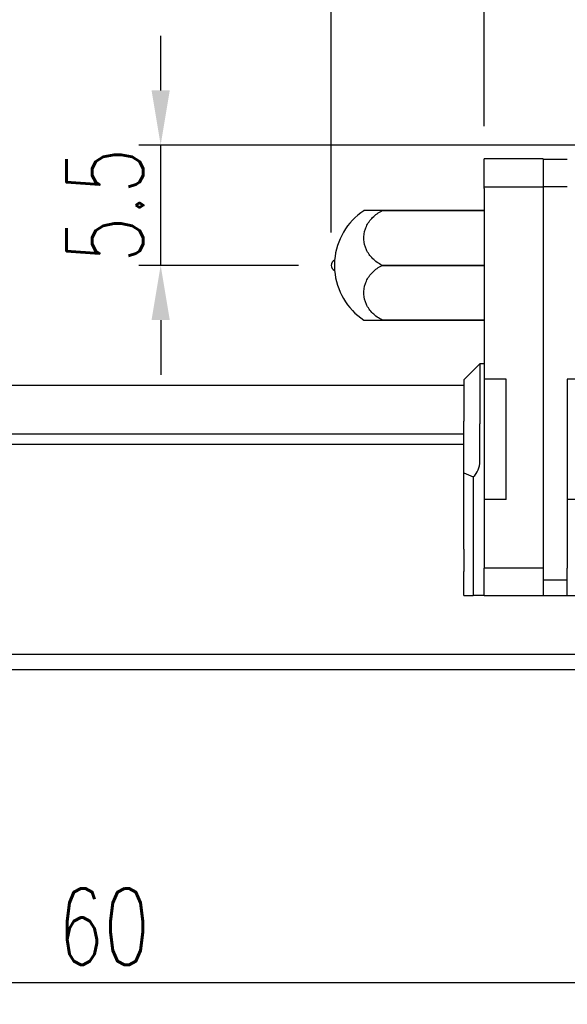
# Model space of a CAD drawing. Header units: millimetres. Extents: x 953 to 1193, y 90 to 173.
# Tile 3 of 44: x 1090 to 1115, y 90 to 135. Entities that reach past the tile are written whole.
import ezdxf

# ---------------------------------------------------------------- set-up
doc = ezdxf.new("R2010")
doc.units = ezdxf.units.MM
doc.header["$LTSCALE"] = 0.1
doc.layers.get('0').update_dxf_attribs({"linetype": 'CONTINUOUS'})
doc.layers.get('Defpoints').update_dxf_attribs({"linetype": 'CONTINUOUS'})
doc.layers.add('2', color=7, linetype='CONTINUOUS')
doc.layers.add('DIM', color=4, linetype='CONTINUOUS')
doc.styles.add('DIM-7', font='SIMPLEX.shx', dxfattribs={"width": 0.7, "bigfont": 'chineset.shx'})
doc.dimstyles.new('CNS', dxfattribs={"dimtxt": 3.5, "dimasz": 2.5, "dimexe": 1, "dimexo": 1.5, "dimgap": 0.09, "dimtad": 0, "dimdsep": 46, "dimtxsty": 'DIM-7', "dimcen": 0.09, "dimclrd": 1, "dimclre": 1, "dimclrt": 4, "dimadec": 0, "dimazin": 0, "dimtfac": 1, "dimtix": 1, "dimtmove": 2, "dimatfit": 3, "dimfxl": 1, "dimtvp": 0.971429, "dimtolj": 1, "dimarcsym": 0})

# ---------------------------------------------------------------- blocks, each defined once
blk = doc.blocks.new('*D12')
at = {"color": 7, "lineweight": -2, "transparency": 16777216}
for p, q in [((1063.744, 101.45), (1063.744, 89.664)), ((1123.744, 101.45), (1123.744, 89.664)), ((1066.244, 90.664), (1121.244, 90.664))]:
    blk.add_line(p, q, dxfattribs=at)
at = {"color": 7, "transparency": 16777216}
for points in [[(1066.244, 91.081), (1066.244, 90.248), (1063.744, 90.664)], [(1121.244, 91.081), (1121.244, 90.248), (1123.744, 90.664)]]:
    blk.add_solid(points, dxfattribs=at)
at = {"layer": 'Defpoints', "color": 0, "transparency": 16777216}
for p in [(1063.744, 102.95), (1123.744, 102.95), (1123.744, 90.664)]:
    blk.add_point(p, dxfattribs=at)
at = {"color": 7, "transparency": 16777216, "insert": (1093.744, 93.214), "char_height": 3.5, "attachment_point": 5, "style": 'DIM-7'}
blk.add_mtext('\\A1;60', dxfattribs=at)
blk = doc.blocks.new('*D173')
at = {"layer": 'Defpoints', "color": 0, "transparency": 16777216}
for p in [(1111.144, 157.026), (1111.144, 128.32), (1104.144, 123.45)]:
    blk.add_point(p, dxfattribs=at)
at = {"layer": 'DIM', "color": 7, "lineweight": -2, "transparency": 16777216}
for p, q in [((1104.144, 124.95), (1104.144, 158.026)), ((1111.144, 129.82), (1111.144, 158.026)), ((1106.644, 157.026), (1108.644, 157.026))]:
    blk.add_line(p, q, dxfattribs=at)
at = {"layer": 'DIM', "color": 7, "transparency": 16777216}
for points in [[(1106.644, 157.442), (1106.644, 156.609), (1104.144, 157.026)], [(1108.644, 157.442), (1108.644, 156.609), (1111.144, 157.026)]]:
    blk.add_solid(points, dxfattribs=at)
at = {"layer": 'DIM', "color": 7, "transparency": 16777216, "insert": (1107.644, 160.492), "char_height": 3.5, "attachment_point": 5, "style": 'DIM-7'}
blk.add_mtext('\\A1;(7)', dxfattribs=at)
blk = doc.blocks.new('*D174')
at = {"layer": 'Defpoints', "color": 0, "transparency": 16777216}
for p in [(1096.346, 128.95), (1123.644, 128.95), (1104.144, 123.45)]:
    blk.add_point(p, dxfattribs=at)
at = {"layer": 'DIM', "color": 7, "lineweight": -2, "transparency": 16777216}
for p, q in [((1096.346, 131.45), (1096.346, 133.95)), ((1122.144, 128.95), (1095.346, 128.95)), ((1096.346, 123.45), (1096.346, 128.95)), ((1102.644, 123.45), (1095.346, 123.45)), ((1096.346, 120.95), (1096.346, 118.45))]:
    blk.add_line(p, q, dxfattribs=at)
at = {"layer": 'DIM', "color": 7, "transparency": 16777216}
for points in [[(1095.93, 131.45), (1096.763, 131.45), (1096.346, 128.95)], [(1095.93, 120.95), (1096.763, 120.95), (1096.346, 123.45)]]:
    blk.add_solid(points, dxfattribs=at)
at = {"layer": 'DIM', "color": 7, "transparency": 16777216, "insert": (1093.796, 126.2), "char_height": 3.5, "attachment_point": 5, "rotation": 90, "style": 'DIM-7'}
blk.add_mtext('\\A1;5.5', dxfattribs=at)
blk = doc.blocks.new('*D257')
at = {"color": 7, "lineweight": -2, "transparency": 16777216}
for p, q in [((1111.144, 129.82), (1111.144, 158.026)), ((1159.044, 129.82), (1159.044, 158.026)), ((1113.644, 157.026), (1156.544, 157.026))]:
    blk.add_line(p, q, dxfattribs=at)
at = {"color": 7, "transparency": 16777216}
for points in [[(1113.644, 157.442), (1113.644, 156.609), (1111.144, 157.026)], [(1156.544, 157.442), (1156.544, 156.609), (1159.044, 157.026)]]:
    blk.add_solid(points, dxfattribs=at)
at = {"layer": 'Defpoints', "color": 0, "transparency": 16777216}
for p in [(1159.044, 157.026), (1111.144, 128.32), (1159.044, 128.32)]:
    blk.add_point(p, dxfattribs=at)
at = {"color": 7, "transparency": 16777216, "insert": (1135.094, 159.576), "char_height": 3.5, "attachment_point": 5, "style": 'DIM-7'}
blk.add_mtext('\\A1;47.9', dxfattribs=at)

msp = doc.modelspace()

# ---------------------------------------------------------------- linework, layer by layer
at = {"layer": '2', "color": 7, "linetype": 'Continuous'}
for p, q in [((1113.844, 128.32), (1111.144, 128.32)), ((1111.144, 126.958), (1111.144, 128.32)), ((1113.844, 128.32), (1113.844, 108.35)), ((1113.844, 127.019), (1111.144, 127.019)), ((1111.144, 126.958), (1111.144, 118.164)), ((1110.944, 118.95), (1110.204, 118.21)), ((1111.144, 118.95), (1110.944, 118.95)), ((1110.944, 118.95), (1110.944, 118.438)), ((1110.944, 118.438), (1110.944, 116.686)), ((1110.204, 117.95), (1053.744, 117.95)), ((1110.204, 118.21), (1110.204, 118.077)), ((1111.144, 118.25), (1111.144, 112.75)), ((1112.144, 118.25), (1111.144, 118.25)), ((1112.144, 112.75), (1112.144, 118.25)), ((1114.944, 118.25), (1114.944, 112.75)), ((1115.944, 118.25), (1114.944, 118.25)), ((1110.944, 116.686), (1110.944, 116.198)), ((1110.204, 116.198), (1110.204, 116.325)), ((1110.204, 113.97), (1110.204, 116.198)), ((1110.944, 114.489), (1110.944, 116.198)), ((1110.204, 115.737), (1071.758, 115.737)), ((1110.204, 115.263), (1071.929, 115.263)), ((1110.644, 113.743), (1110.644, 112.551)), ((1110.204, 111.805), (1110.204, 112.879)), ((1110.644, 112.551), (1110.644, 111.805)), ((1111.144, 112.75), (1111.144, 109.6)), ((1112.144, 112.75), (1111.144, 112.75)), ((1114.944, 112.75), (1114.944, 109.6)), ((1115.944, 112.75), (1114.944, 112.75)), ((1110.204, 110.478), (1110.204, 111.805)), ((1110.644, 111.805), (1110.644, 110.478)), ((1110.204, 110.478), (1110.204, 109.46)), ((1110.644, 110.478), (1110.644, 109.771)), ((1110.644, 109.771), (1110.644, 108.35)), ((1111.144, 109.625), (1113.844, 109.625)), ((1111.144, 108.35), (1111.144, 109.6)), ((1114.944, 108.35), (1114.944, 109.6)), ((1110.204, 108.35), (1110.644, 108.35)), ((1111.144, 108.35), (1110.644, 108.35)), ((1111.144, 108.35), (1113.844, 108.35)), ((1114.944, 108.35), (1117.644, 108.35)), ((1193.144, 105.664), (1072.918, 105.664)), ((1193.144, 104.95), (1053.744, 104.95))]:
    msp.add_line(p, q, dxfattribs=at)
at = {"layer": '2', "color": 0, "linetype": 'Continuous'}
for p, q in [((1114.944, 128.294), (1113.844, 128.294)), ((1114.944, 127.044), (1113.844, 127.044)), ((1106.477, 125.95), (1106.477, 125.95)), ((1106.477, 123.45), (1106.477, 123.449)), ((1106.477, 120.951), (1106.477, 120.95)), ((1114.944, 109.057), (1113.844, 109.057)), ((1113.844, 108.35), (1114.944, 108.35))]:
    msp.add_line(p, q, dxfattribs=at)
for centre, radius, start, end in [((1107.294, 123.45), 3, 123.5625, 175.5838), ((1104.394, 123.45), 0.25, 111.4792, 179.9112), ((1104.394, 123.45), 0.25, 180.0854, 248.4905), ((1107.294, 123.45), 3, 184.4099, 236.4609)]:
    msp.add_arc(centre, radius, start, end, dxfattribs=at)
at = {"layer": '2', "color": 7, "linetype": 'Continuous'}
msp.add_arc((1109.944, 114.489), 1, 314.3485, 0, dxfattribs=at)
at = {"layer": '2', "color": 0, "linetype": 'Continuous'}
for points, knots in [([(1106.477, 123.45), (1106.316, 123.529), (1106.168, 123.634), (1105.924, 123.876), (1105.824, 124.016), (1105.686, 124.315), (1105.646, 124.476), (1105.629, 124.797), (1105.653, 124.961), (1105.76, 125.269), (1105.845, 125.417), (1106.064, 125.677), (1106.201, 125.792), (1106.394, 125.907), (1106.435, 125.929), (1106.477, 125.95)], [0, 0, 0, 0, 0.159727, 0.159727, 0.319547, 0.319547, 0.479364, 0.479364, 0.639172, 0.639172, 0.798979, 0.798979, 0.958793, 0.958793, 1, 1, 1, 1]), ([(1106.477, 125.95), (1106.395, 125.95), (1106.317, 125.95), (1106.1, 125.95), (1105.975, 125.95), (1105.782, 125.95), (1105.711, 125.95), (1105.648, 125.95), (1105.636, 125.95), (1105.636, 125.95)], [0, 0, 0, 0, 0.161945, 0.161945, 0.482065, 0.482065, 0.80217, 0.80217, 1, 1, 1, 1]), ([(1106.477, 125.95), (1107.749, 125.95), (1109.872, 125.95), (1111.144, 125.95), (1111.144, 125.95), (1111.144, 125.95), (1111.144, 125.95)], [0, 0, 0, 0, 1, 1, 1, 1.000016, 1.000016, 1.000016, 1.000016]), ([(1104.303, 123.681), (1104.303, 123.681), (1104.303, 123.571), (1104.303, 123.329), (1104.303, 123.219), (1104.303, 123.219)], [0, 0, 0, 0, 0.500286, 0.500286, 1, 1, 1, 1]), ([(1106.477, 120.951), (1106.316, 121.03), (1106.168, 121.134), (1105.924, 121.376), (1105.824, 121.517), (1105.686, 121.815), (1105.646, 121.977), (1105.63, 122.298), (1105.653, 122.462), (1105.761, 122.769), (1105.846, 122.917), (1106.065, 123.176), (1106.202, 123.292), (1106.394, 123.406), (1106.435, 123.429), (1106.477, 123.449)], [0, 0, 0, 0, 0.159733, 0.159733, 0.319584, 0.319584, 0.479431, 0.479431, 0.63927, 0.63927, 0.799108, 0.799108, 0.958951, 0.958951, 1, 1, 1, 1]), ([(1111.144, 123.45), (1111.144, 123.45), (1111.144, 123.45), (1111.144, 123.45), (1109.872, 123.45), (1107.749, 123.45), (1106.477, 123.45)], [-0.000016, -0.000016, -0.000016, -0.000016, 0, 0, 0, 1, 1, 1, 1]), ([(1106.477, 123.449), (1107.749, 123.449), (1109.872, 123.449), (1111.144, 123.449), (1111.144, 123.449), (1111.144, 123.449), (1111.144, 123.449)], [0, 0, 0, 0, 1, 1, 1, 1.000016, 1.000016, 1.000016, 1.000016]), ([(1105.636, 120.95), (1105.636, 120.95), (1105.669, 120.95), (1105.791, 120.95), (1105.884, 120.95), (1106.115, 120.95), (1106.258, 120.95), (1106.436, 120.95), (1106.456, 120.95), (1106.477, 120.95)], [0, 0, 0, 0, 0.319519, 0.319519, 0.639266, 0.639266, 0.959024, 0.959024, 1, 1, 1, 1]), ([(1111.144, 120.95), (1111.144, 120.95), (1111.144, 120.95), (1111.144, 120.95), (1109.872, 120.95), (1107.749, 120.951), (1106.477, 120.951)], [-0.000015, -0.000015, -0.000015, -0.000015, 0, 0, 0, 1, 1, 1, 1])]:
    msp.add_open_spline(points, degree=3, knots=knots, dxfattribs=at)
for points in [[(1111.144, 125.95), (1109.872, 125.95), (1107.749, 125.95), (1106.477, 125.95)], [(1106.477, 120.95), (1107.749, 120.95), (1109.872, 120.95), (1111.144, 120.95)]]:
    msp.add_open_spline(points, degree=3, dxfattribs=at)
at = {"layer": '2', "color": 7, "linetype": 'Continuous'}
for points in [[(1110.204, 118.077), (1110.204, 117.493), (1110.204, 116.909), (1110.204, 116.325)], [(1110.204, 113.97), (1110.35, 113.904), (1110.497, 113.839), (1110.643, 113.774)], [(1110.204, 112.879), (1110.204, 113.242), (1110.204, 113.606), (1110.204, 113.97)], [(1110.204, 108.35), (1110.204, 108.72), (1110.204, 109.09), (1110.204, 109.46)]]:
    msp.add_open_spline(points, degree=3, dxfattribs=at)
msp.add_rational_spline([(1110.643, 113.774), (1110.644, 113.763), (1110.644, 113.753), (1110.644, 113.743)], [1, 0.999836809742, 0.999836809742, 1], degree=3, dxfattribs=at)

# ---------------------------------------------------------------- dimensions: what is measured, and where the dimension line sits
at = {"color": 7}
dim = msp.add_linear_dim(base=(1159.044, 157.026), p1=(1111.144, 128.32), p2=(1159.044, 128.32), angle=180, dimstyle='CNS', override={"dimgap": 0.8, "dimtad": 1, "dimclrd": 7, "dimclre": 7, "dimclrt": 7, "dimadec": 2, "dimazin": 2, "dimtmove": 1}, dxfattribs=at)
dim.commit()
dim.dimension.update_dxf_attribs({"geometry": '*D257', "text_midpoint": (1135.094, 159.576)})
dim = msp.add_linear_dim(base=(1123.744, 90.664), p1=(1063.744, 102.95), p2=(1123.744, 102.95), dimstyle='CNS', override={"dimgap": 0.8, "dimtad": 1, "dimclrd": 7, "dimclre": 7, "dimclrt": 7, "dimadec": 2, "dimazin": 2, "dimtmove": 1}, dxfattribs=at)
dim.commit()
dim.dimension.update_dxf_attribs({"geometry": '*D12', "text_midpoint": (1093.744, 93.214)})
at = {"layer": 'DIM', "color": 7}
dim = msp.add_linear_dim(base=(1111.144, 157.026), p1=(1104.144, 123.45), p2=(1111.144, 128.32), text='(<>)', dimstyle='CNS', override={"dimgap": 0.8, "dimtad": 1, "dimclrd": 7, "dimclre": 7, "dimclrt": 7, "dimtmove": 1}, dxfattribs=at)
dim.commit()
dim.dimension.update_dxf_attribs({"geometry": '*D173', "text_midpoint": (1107.644, 160.492)})
dim = msp.add_linear_dim(base=(1096.346, 128.95), p1=(1104.144, 123.45), p2=(1123.644, 128.95), angle=90, dimstyle='CNS', override={"dimgap": 0.8, "dimtad": 1, "dimclrd": 7, "dimclre": 7, "dimclrt": 7, "dimtmove": 1}, dxfattribs=at)
dim.commit()
dim.dimension.update_dxf_attribs({"geometry": '*D174', "text_midpoint": (1093.796, 126.2)})

doc.saveas('drawing.dxf')
